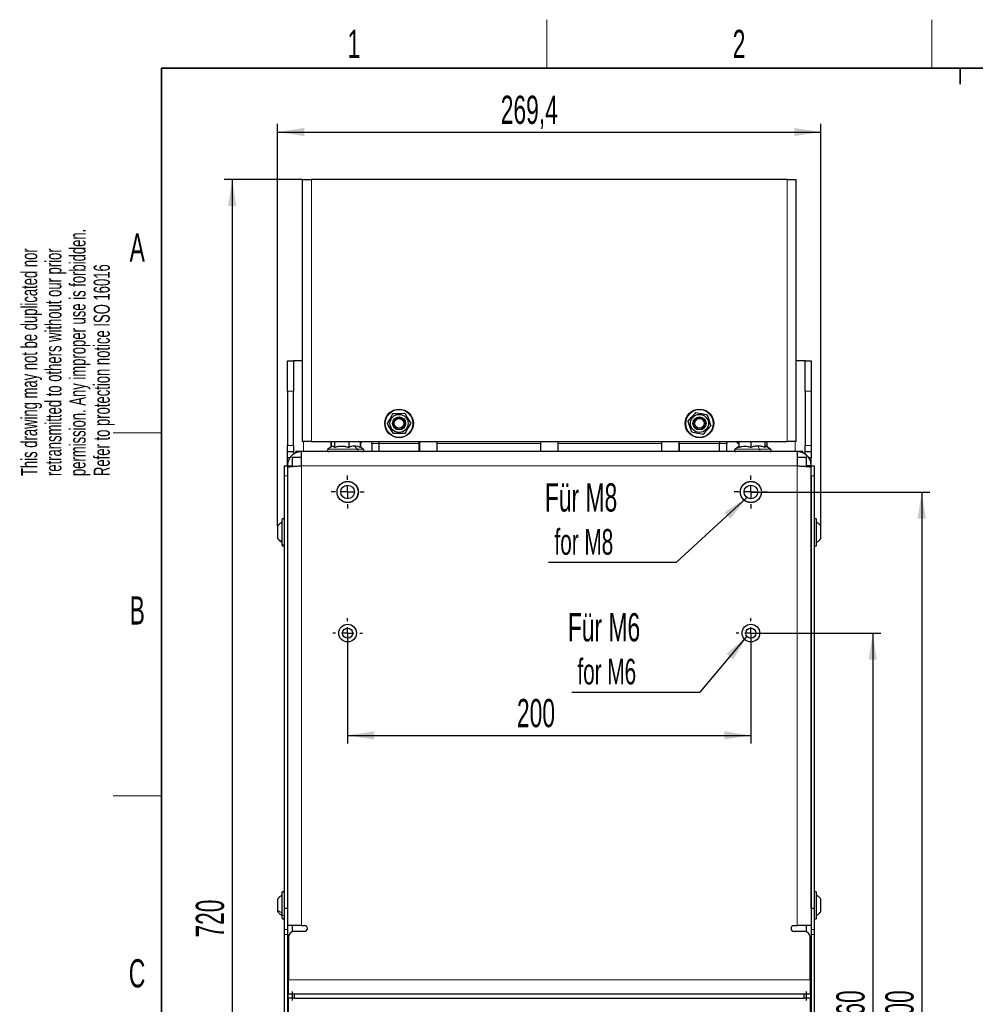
# Paper-space layout 'Blatt2' of a CAD drawing. Header units: millimetres. Extents: x 5 to 418, y 2 to 292.
# Tile 6 of 27: x 8 to 127, y 166 to 288. Entities that reach past the tile are written whole.
import ezdxf

# ---------------------------------------------------------------- set-up
doc = ezdxf.new("R2010")
doc.units = ezdxf.units.MM
doc.layers.add('SLD-0', color=7, linetype='Continuous')
doc.styles.add('SLDTEXTSTYLE0', font='TXT', dxfattribs={"width": 0.605})
doc.dimstyles.new('SLDDIMSTYLE0', dxfattribs={"dimtxt": 3.5, "dimasz": 3.302, "dimexe": 0, "dimexo": 0.0625, "dimgap": 0.875, "dimtad": 1, "dimlfac": 4, "dimrnd": 1e-09, "dimzin": 12, "dimdsep": 46, "dimtxsty": 'SLDTEXTSTYLE0', "dimsah": 1, "dimcen": 0.09, "dimadec": 0, "dimazin": 3, "dimtfac": 1, "dimtofl": 0, "dimtmove": 0, "dimatfit": 3, "dimfxl": 1, "dimfrac": 2, "dimtolj": 1, "dimtzin": 12, "dimarcsym": 0})
doc.dimstyles.new('SLDDIMSTYLE2', dxfattribs={"dimtxt": 0.18, "dimasz": 3.302, "dimexe": 0, "dimexo": 0.0625, "dimgap": 0, "dimtad": 0, "dimtih": 1, "dimtoh": 1, "dimdec": 0, "dimrnd": 1e-09, "dimzin": 0, "dimdsep": 46, "dimtxsty": 'Standard', "dimsah": 1, "dimcen": 0.09, "dimadec": 0, "dimazin": 0, "dimtfac": 3.302, "dimtdec": 0, "dimtofl": 0, "dimtmove": 0, "dimatfit": 3, "dimfxl": 1, "dimfrac": 2, "dimtolj": 1, "dimtzin": 0, "dimarcsym": 0})

# ---------------------------------------------------------------- blocks, each defined once
blk = doc.blocks.new('_D_11')
at = {"layer": 'SLD-0', "color": 7}
for p, q in [((43.44, 268.68), (33.75, 268.68)), ((34.75, 268.68), (34.75, 88.68)), ((42.34, 88.68), (33.75, 88.68))]:
    blk.add_line(p, q, dxfattribs=at)
for points in [[(34.75, 268.68), (34.24, 265.38), (35.26, 265.38)], [(34.75, 88.68), (35.26, 91.99), (34.24, 91.99)]]:
    blk.add_solid(points, dxfattribs=at)
at = {"layer": 'SLD-0', "color": 7, "insert": (30.24, 174.67), "char_height": 3.5, "attachment_point": 1, "rotation": 90, "style": 'SLDTEXTSTYLE0'}
blk.add_mtext('720', dxfattribs=at)
blk = doc.blocks.new('_D_12')
at = {"layer": 'SLD-0', "color": 7}
for p, q in [((40.39, 225.7), (40.39, 275.57)), ((107.74, 225.7), (107.74, 275.57)), ((40.39, 274.57), (107.74, 274.57))]:
    blk.add_line(p, q, dxfattribs=at)
for points in [[(40.39, 274.57), (43.69, 274.06), (43.69, 275.08)], [(107.74, 274.57), (104.44, 275.08), (104.44, 274.06)]]:
    blk.add_solid(points, dxfattribs=at)
at = {"layer": 'SLD-0', "color": 7, "insert": (68.05, 279.08), "char_height": 3.5, "attachment_point": 1, "style": 'SLDTEXTSTYLE0'}
blk.add_mtext('269,4', dxfattribs=at)
blk = doc.blocks.new('_D_13')
at = {"layer": 'SLD-0', "color": 7}
for p, q in [((49.07, 212.43), (49.07, 198.75)), ((99.07, 212.43), (99.07, 198.75)), ((49.07, 199.75), (99.07, 199.75))]:
    blk.add_line(p, q, dxfattribs=at)
for points in [[(49.07, 199.75), (52.37, 199.25), (52.37, 200.26)], [(99.07, 199.75), (95.77, 200.26), (95.77, 199.25)]]:
    blk.add_solid(points, dxfattribs=at)
at = {"layer": 'SLD-0', "color": 7, "insert": (70.06, 204.27), "char_height": 3.5, "attachment_point": 1, "style": 'SLDTEXTSTYLE0'}
blk.add_mtext('200', dxfattribs=at)
blk = doc.blocks.new('_D_14')
at = {"layer": 'SLD-0', "color": 7}
for p, q in [((99.07, 212.43), (115.17, 212.43)), ((114.17, 212.43), (114.17, 122.43)), ((100.44, 122.43), (115.17, 122.43))]:
    blk.add_line(p, q, dxfattribs=at)
for points in [[(114.17, 212.43), (113.67, 209.13), (114.68, 209.13)], [(114.17, 122.43), (114.68, 125.74), (113.67, 125.74)]]:
    blk.add_solid(points, dxfattribs=at)
at = {"layer": 'SLD-0', "color": 7, "insert": (109.66, 163.42), "char_height": 3.5, "attachment_point": 1, "rotation": 90, "style": 'SLDTEXTSTYLE0'}
blk.add_mtext('360', dxfattribs=at)
blk = doc.blocks.new('_D_15')
at = {"layer": 'SLD-0', "color": 7}
for p, q in [((99.07, 229.93), (121.25, 229.93)), ((120.25, 229.93), (120.25, 104.93)), ((100.67, 104.93), (121.25, 104.93))]:
    blk.add_line(p, q, dxfattribs=at)
for points in [[(120.25, 229.93), (119.74, 226.63), (120.76, 226.63)], [(120.25, 104.93), (120.76, 108.24), (119.74, 108.24)]]:
    blk.add_solid(points, dxfattribs=at)
at = {"layer": 'SLD-0', "color": 7, "insert": (115.74, 163.42), "char_height": 3.5, "attachment_point": 1, "rotation": 90, "style": 'SLDTEXTSTYLE0'}
blk.add_mtext('500', dxfattribs=at)
blk = doc.blocks.new('SW_NOTE_0_8')
at = {"layer": 'SLD-0', "color": 0}
blk.add_line((-15.88, 0), (0, 0), dxfattribs=at)
at = {"layer": 'SLD-0', "color": 0, "attachment_point": 1, "style": 'SLDTEXTSTYLE0'}
for s, insert, char_height in [('Für M8', (-16.32, 9.79), 3.5), ('for M8', (-15.13, 4.12), 3.175)]:
    blk.add_mtext(s, dxfattribs=dict(at, insert=insert, char_height=char_height))
blk = doc.blocks.new('SW_NOTE_0_9')
at = {"layer": 'SLD-0', "color": 0}
blk.add_line((-15.88, 0), (0, 0), dxfattribs=at)
at = {"layer": 'SLD-0', "color": 0, "attachment_point": 1, "style": 'SLDTEXTSTYLE0'}
for s, insert, char_height in [('Für M6', (-16.36, 9.78), 3.5), ('for M6', (-15.17, 4.12), 3.175)]:
    blk.add_mtext(s, dxfattribs=dict(at, insert=insert, char_height=char_height))
blk = doc.blocks.new('SW_CENTERMARKSYMBOL_14')
at = {"layer": 'SLD-0', "color": 0}
for p, q in [((0, 1.5), (0, 2.06)), ((-1.5, 0), (-2.06, 0)), ((0, 0), (-0.75, 0)), ((0, 0), (0, 0.75)), ((0, 0), (0, -0.75)), ((0, 0), (0.75, 0)), ((1.5, 0), (2.06, 0)), ((0, -1.5), (0, -2.06))]:
    blk.add_line(p, q, dxfattribs=at)
blk = doc.blocks.new('SW_CENTERMARKSYMBOL_15')
at = {"layer": 'SLD-0', "color": 0}
for p, q in [((0, 1.5), (0, 2.06)), ((-1.5, 0), (-2.06, 0)), ((0, 0), (-0.75, 0)), ((0, 0), (0, 0.75)), ((0, 0), (0, -0.75)), ((0, 0), (0.75, 0)), ((1.5, 0), (2.06, 0)), ((0, -1.5), (0, -2.06))]:
    blk.add_line(p, q, dxfattribs=at)
blk = doc.blocks.new('SW_CENTERMARKSYMBOL_16')
at = {"layer": 'SLD-0', "color": 0}
for p, q in [((0, 1.5), (0, 1.84)), ((-1.5, 0), (-1.84, 0)), ((0, 0), (-0.75, 0)), ((0, 0), (0, 0.75)), ((0, 0), (0, -0.75)), ((0, 0), (0.75, 0)), ((1.5, 0), (1.84, 0)), ((0, -1.5), (0, -1.84))]:
    blk.add_line(p, q, dxfattribs=at)
blk = doc.blocks.new('SW_CENTERMARKSYMBOL_17')
at = {"layer": 'SLD-0', "color": 0}
for p, q in [((0, 1.5), (0, 1.84)), ((-1.5, 0), (-1.84, 0)), ((0, 0), (-0.75, 0)), ((0, 0), (0, 0.75)), ((0, 0), (0, -0.75)), ((0, 0), (0.75, 0)), ((1.5, 0), (1.84, 0)), ((0, -1.5), (0, -1.84))]:
    blk.add_line(p, q, dxfattribs=at)

psp = doc.layouts.new('Blatt2')

# ---------------------------------------------------------------- linework, layer by layer
at = {"color": 7, "linetype": 'Continuous', "lineweight": 25}
for p, q in [((43.4426, 268.6845), (43.4426, 236.1845)), ((43.4426, 268.6845), (44.5676, 268.6845)), ((103.5676, 268.6845), (44.5676, 268.6845)), ((103.5676, 268.6845), (104.6926, 268.6845)), ((104.6926, 236.1845), (104.6926, 268.6845)), ((41.5926, 246.1845), (42.3426, 246.1845)), ((41.5926, 242.4345), (41.5926, 246.1845)), ((42.3426, 246.1845), (42.3426, 242.4345)), ((43.4426, 246.1845), (42.3426, 246.1845)), ((105.7926, 246.1845), (104.6926, 246.1845)), ((105.7926, 246.1845), (106.5426, 246.1845)), ((105.7926, 242.4345), (105.7926, 246.1845)), ((106.5426, 246.1845), (106.5426, 242.4345)), ((41.5926, 242.4345), (41.5926, 235.6845)), ((42.3426, 235.6845), (42.3426, 242.4345)), ((105.7926, 242.4345), (105.7926, 235.6845)), ((106.5426, 242.4345), (106.5426, 235.6845)), ((41.5926, 234.9345), (41.5926, 235.6845)), ((42.3426, 235.6845), (42.3426, 234.9345)), ((44.5676, 236.1845), (43.4426, 236.1845)), ((44.5676, 236.1845), (103.5676, 236.1845)), ((46.9901, 236.1845), (46.9901, 235.4956)), ((47.0308, 236.1845), (47.0308, 235.522)), ((47.4283, 236.1845), (47.4283, 235.4638)), ((49.2151, 236.1845), (49.2151, 235.4638)), ((50.6045, 236.1845), (50.6045, 235.4638)), ((50.6451, 236.1845), (50.6451, 235.4956)), ((52.0676, 235.9345), (52.0676, 236.1845)), ((52.0676, 235.9345), (52.0676, 234.9345)), ((52.9426, 236.1845), (52.9426, 235.9345)), ((52.9426, 235.9345), (52.9426, 234.9345)), ((57.9426, 235.9345), (57.9426, 236.1845)), ((57.9426, 234.9345), (57.9426, 235.9345)), ((57.9739, 236.1845), (57.9739, 234.9345)), ((60.1614, 234.9345), (60.1614, 236.1845)), ((72.9739, 236.1845), (72.9739, 234.9345)), ((75.1614, 234.9345), (75.1614, 236.1845)), ((87.9739, 236.1845), (87.9739, 234.9345)), ((90.1614, 234.9345), (90.1614, 236.1845)), ((90.1926, 235.9345), (90.1926, 236.1845)), ((90.1926, 235.9345), (90.1926, 234.9345)), ((95.1926, 236.1845), (95.1926, 235.9345)), ((95.1926, 234.9345), (95.1926, 235.9345)), ((96.0676, 236.1845), (96.0676, 235.9345)), ((96.0676, 234.9345), (96.0676, 235.9345)), ((97.5807, 236.1845), (97.5807, 235.4638)), ((99.064, 236.1845), (99.064, 235.4638)), ((100.8009, 236.1845), (100.8009, 235.4638)), ((101.0546, 236.1845), (101.0546, 235.5545)), ((104.6926, 236.1845), (103.5676, 236.1845)), ((105.7926, 234.9345), (105.7926, 235.6845)), ((106.5426, 235.6845), (106.5426, 234.9345)), ((41.5926, 234.9345), (42.3426, 234.9345)), ((41.5926, 234.1845), (41.5926, 234.9345)), ((42.3426, 234.9345), (42.3426, 234.6024)), ((42.6301, 234.7621), (42.6301, 234.9345)), ((43.3426, 234.9345), (42.6301, 234.9345)), ((43.3426, 233.1845), (43.3426, 234.9345)), ((104.7926, 234.9345), (43.3426, 234.9345)), ((47.151, 235.6002), (46.6222, 235.2562)), ((51.0131, 235.2562), (50.6045, 235.522)), ((97.5807, 235.5545), (97.1222, 235.2562)), ((101.5131, 235.2562), (100.9392, 235.6296)), ((104.7926, 234.9345), (104.7926, 233.1845)), ((105.5051, 234.9345), (104.7926, 234.9345)), ((105.5051, 234.7569), (105.5051, 234.9345)), ((105.7926, 234.9345), (106.5426, 234.9345)), ((105.7926, 234.6034), (105.7926, 234.9345)), ((106.5426, 234.9345), (106.5426, 234.1845)), ((41.9237, 234.1845), (41.5926, 234.1845)), ((41.5926, 233.1845), (41.5926, 234.1845)), ((43.3426, 234.2095), (42.1926, 234.2095)), ((42.1926, 234.2095), (42.1926, 233.1024)), ((105.9426, 234.2095), (104.7926, 234.2095)), ((105.9426, 233.1031), (105.9426, 234.2095)), ((106.5426, 234.1845), (106.2105, 234.1845)), ((106.5426, 233.1845), (106.5426, 234.1845)), ((41.2176, 233.1845), (41.5926, 233.1845)), ((41.2176, 233.1845), (41.2176, 231.9345)), ((41.5926, 233.1845), (42.1926, 233.1845)), ((41.5926, 233.1845), (41.5926, 233.0077)), ((41.5926, 233.0077), (41.5926, 178.3095)), ((106.5426, 233.1845), (105.9426, 233.1845)), ((106.5426, 233.1845), (106.9176, 233.1845)), ((106.5426, 233.0077), (106.5426, 233.1845)), ((106.5426, 178.3095), (106.5426, 233.0077)), ((106.9176, 233.1845), (106.9176, 231.9345)), ((41.2176, 231.9345), (41.2176, 178.3095)), ((41.5926, 231.9345), (41.5926, 178.3095)), ((106.5426, 231.9345), (106.5426, 178.3095)), ((106.9176, 231.9345), (106.9176, 178.3095)), ((40.9176, 226.4845), (40.9176, 223.5112)), ((107.2176, 223.3879), (107.2176, 226.4845)), ((40.3926, 225.7044), (40.3926, 224.2274)), ((107.7426, 224.1662), (107.7426, 225.7028)), ((40.3926, 224.2274), (40.3926, 224.1646)), ((40.9176, 223.5112), (40.9176, 223.3845)), ((107.2176, 223.3845), (107.2176, 223.3879)), ((40.9176, 180.2345), (40.9176, 177.5269)), ((107.2176, 177.137), (107.2176, 180.2345)), ((40.3926, 179.4545), (40.3926, 178.1094)), ((41.2176, 178.3095), (41.5926, 178.3095)), ((41.2176, 178.3095), (41.2176, 175.6984)), ((41.5926, 178.3095), (41.5926, 175.6984)), ((106.5426, 178.3095), (106.9176, 178.3095)), ((106.5426, 178.3095), (106.5426, 175.6984)), ((106.9176, 178.3095), (106.9176, 175.6984)), ((107.7426, 177.9157), (107.7426, 179.4533)), ((40.3926, 178.1094), (40.3926, 177.9145)), ((40.9176, 177.5269), (40.9176, 177.1345)), ((107.2176, 177.1345), (107.2176, 177.137)), ((43.3426, 176.1845), (41.5926, 176.1845)), ((42.1926, 176.1845), (42.1926, 175.3823)), ((43.3426, 176.1845), (43.7176, 176.1845)), ((104.4176, 176.1845), (104.7926, 176.1845)), ((106.5426, 176.1845), (104.7926, 176.1845)), ((105.9426, 175.3823), (105.9426, 176.1845)), ((41.2176, 175.6984), (41.2176, 175.0734)), ((41.2176, 175.0734), (41.2176, 159.7956)), ((41.5926, 175.6984), (41.5926, 175.0734)), ((41.5926, 175.0734), (41.5926, 159.7956)), ((41.7176, 174.6845), (41.7176, 169.4345)), ((43.7176, 175.4345), (42.4676, 175.4345)), ((105.6676, 175.4345), (104.4176, 175.4345)), ((106.4176, 169.4345), (106.4176, 174.6845)), ((106.5426, 175.6984), (106.5426, 175.0734)), ((106.5426, 175.0734), (106.5426, 159.7956)), ((106.9176, 175.6984), (106.9176, 175.0734)), ((106.9176, 175.0734), (106.9176, 159.7956)), ((41.7176, 170.3095), (41.5926, 170.3095)), ((106.5426, 170.3095), (106.4176, 170.3095)), ((41.7176, 167.6845), (41.7176, 169.4345)), ((106.4176, 169.4345), (106.4176, 167.6845)), ((41.6926, 167.1845), (41.6926, 167.6845)), ((41.6926, 167.6845), (42.4426, 167.6845)), ((42.1926, 167.9984), (42.1926, 166.8707)), ((42.4426, 167.6845), (42.4426, 167.1845)), ((42.4426, 167.6845), (105.6926, 167.6845)), ((105.6926, 167.1845), (105.6926, 167.6845)), ((105.6926, 167.6845), (106.4426, 167.6845)), ((105.9426, 166.8707), (105.9426, 167.9984)), ((106.4426, 167.6845), (106.4426, 167.1845)), ((42.4426, 167.1845), (41.6926, 167.1845)), ((41.7176, 165.4345), (41.7176, 167.1845)), ((42.4426, 167.1845), (105.6926, 167.1845)), ((106.4426, 167.1845), (105.6926, 167.1845)), ((106.4176, 167.1845), (106.4176, 165.4345))]:
    psp.add_line(p, q, dxfattribs=at)
at = {"color": 7, "linetype": 'Continuous', "lineweight": 18}
for p, q in [((44.5676, 268.6845), (44.5676, 236.1845)), ((103.5676, 236.1845), (103.5676, 268.6845)), ((42.3426, 242.4345), (41.5926, 242.4345)), ((106.5426, 242.4345), (105.7926, 242.4345)), ((41.5926, 235.6845), (42.3426, 235.6845)), ((43.5926, 236.1845), (43.5926, 234.9345)), ((52.9426, 235.9345), (52.0676, 235.9345)), ((57.9426, 235.9345), (52.9426, 235.9345)), ((57.9739, 235.9345), (57.9426, 235.9345)), ((72.9739, 235.9345), (60.1614, 235.9345)), ((87.9739, 235.9345), (75.1614, 235.9345)), ((90.1926, 235.9345), (90.1614, 235.9345)), ((95.1926, 235.9345), (90.1926, 235.9345)), ((96.0676, 235.9345), (95.1926, 235.9345)), ((104.5426, 234.9345), (104.5426, 236.1845)), ((105.7926, 235.6845), (106.5426, 235.6845)), ((50.2932, 235.2562), (46.6222, 235.2562)), ((49.9098, 235.6273), (50.2932, 235.2562)), ((51.0131, 235.2562), (50.2932, 235.2562)), ((100.1482, 235.2562), (97.1222, 235.2562)), ((99.9324, 235.6273), (100.1482, 235.2562)), ((101.5131, 235.2562), (100.1482, 235.2562)), ((104.7926, 233.1845), (43.3426, 233.1845)), ((43.3426, 233.1845), (43.3426, 176.1845)), ((104.7926, 176.1845), (104.7926, 233.1845)), ((41.2176, 231.9345), (41.5926, 231.9345)), ((106.5426, 231.9345), (106.9176, 231.9345)), ((41.2176, 175.6984), (41.5926, 175.6984)), ((41.2176, 175.0734), (41.5926, 175.0734)), ((106.5426, 175.6984), (106.9176, 175.6984)), ((106.5426, 175.0734), (106.9176, 175.0734)), ((41.7176, 169.5595), (41.5926, 169.5595)), ((41.7176, 169.4345), (106.4176, 169.4345)), ((106.4176, 169.5595), (106.5426, 169.5595))]:
    psp.add_line(p, q, dxfattribs=at)
at = {"color": 7, "linetype": 'Continuous', "lineweight": 25, "flags": 128}
for points in [[(53.9994, 238.4175), (54.2948, 238.9435), (54.6013, 239.489), (54.7063, 239.6759)], [(54.7063, 239.6759), (54.8859, 239.678), (55.4448, 239.6846), (56.0193, 239.6914), (56.1495, 239.6929)], [(56.1495, 239.6929), (56.4573, 239.1741), (56.7766, 238.6359), (56.8859, 238.4515)], [(91.2794, 238.7281), (91.681, 239.1782), (92.0976, 239.6452), (92.2402, 239.8052)], [(92.2402, 239.8052), (92.4161, 239.7686), (92.9634, 239.655), (93.526, 239.5381), (93.6535, 239.5116)], [(93.6535, 239.5116), (93.8425, 238.9387), (94.0387, 238.3445), (94.1058, 238.141)], [(54.7357, 237.1761), (54.428, 237.6949), (54.1087, 238.2331), (53.9994, 238.4175)], [(56.8859, 238.4515), (56.5905, 237.9256), (56.284, 237.38), (56.179, 237.1931)], [(91.7318, 237.3574), (91.5427, 237.9303), (91.3466, 238.5245), (91.2794, 238.7281)], [(94.1058, 238.141), (93.7043, 237.6908), (93.2877, 237.2238), (93.145, 237.0639)], [(56.179, 237.1931), (56.0488, 237.1916), (55.4904, 237.185), (54.9154, 237.1782), (54.7357, 237.1761)], [(93.145, 237.0639), (93.0175, 237.0903), (92.4708, 237.2039), (91.9077, 237.3209), (91.7318, 237.3574)], [(50.6451, 235.9951), (50.7976, 236.1297), (50.853, 236.1845)], [(97.2823, 236.1845), (97.3377, 236.1297), (97.5807, 235.9248)]]:
    psp.add_lwpolyline(points, dxfattribs=at)
at = {"color": 7, "linetype": 'Continuous', "lineweight": 25}
for centre, radius in [((55.4426, 238.4345), 1.775), ((55.4426, 238.4345), 1.125), ((92.6926, 238.4345), 1.775), ((92.6926, 238.4345), 1.125), ((55.4426, 238.4345), 0.8125), ((55.4426, 238.4345), 0.75), ((55.4426, 238.4345), 0.6), ((92.6926, 238.4345), 0.8125), ((92.6926, 238.4345), 0.75), ((92.6926, 238.4345), 0.6), ((49.0676, 229.9345), 1.3125), ((49.0676, 229.9345), 1.305), ((49.0676, 229.9345), 0.85), ((99.0676, 229.9345), 1.3125), ((99.0676, 229.9345), 1.305), ((99.0676, 229.9345), 0.85), ((49.0676, 212.4345), 1.0938), ((49.0676, 212.4345), 0.625), ((99.0676, 212.4345), 1.0938), ((99.0676, 212.4345), 0.625)]:
    psp.add_circle(centre, radius, dxfattribs=at)
at = {"color": 7, "linetype": 'Continuous', "lineweight": 18}
for centre in [(55.4426, 238.4345), (92.6926, 238.4345)]:
    psp.add_circle(centre, 1.7028, dxfattribs=at)
at = {"color": 7, "linetype": 'Continuous', "lineweight": 25}
for centre, radius, start, end in [((46.7176, 235.1095), 0.175, 123.047528, 270.0005), ((50.9176, 235.1095), 0.175, 269.9995, 56.952472), ((97.2176, 235.1095), 0.175, 123.047528, 270.0005), ((101.4176, 235.1095), 0.175, 269.9995, 56.952472), ((41.0676, 226.4845), 0.15, 359.998577, 180.001423), ((107.0676, 226.4845), 0.15, 359.998577, 180.001423), ((41.0676, 223.3845), 0.15, 179.998577, 0.001423), ((107.0676, 223.3845), 0.15, 179.998577, 0.001423), ((41.0676, 180.2345), 0.15, 0.001423, 179.998577), ((107.0676, 180.2345), 0.15, 0.001423, 179.998577), ((41.0676, 177.1345), 0.15, 179.998577, 0.001423), ((107.0676, 177.1345), 0.15, 179.998577, 0.001423), ((43.7176, 175.8095), 0.375, 270.000569, 89.999431), ((104.4176, 175.8095), 0.375, 90.000569, 269.999431), ((42.4676, 174.6845), 0.75, 89.99921, 180.000505), ((105.6676, 174.6845), 0.75, 359.999495, 90.00079)]:
    psp.add_arc(centre, radius, start, end, dxfattribs=at)
for points, knots in [([(43.3426, 234.9345), (43.1455, 234.9151), (42.7512, 234.8762), (42.2259, 234.5733), (41.8301, 234.1276), (41.622, 233.6358), (41.6009, 233.3119), (41.5926, 233.1845)], [0, 0, 0, 0, 0.21513782, 0.43027715, 0.64541547, 0.86055497, 1, 1, 1, 1]), ([(47.1548, 235.5943), (47.1792, 235.6097), (47.2366, 235.6462), (47.3517, 235.5778), (47.4, 235.5058), (47.4283, 235.4638)], [0, 0, 0, 0, 0.23437805, 0.55326033, 1, 1, 1, 1]), ([(47.4283, 235.4638), (47.5737, 235.5083), (47.8639, 235.5971), (48.3202, 235.6421), (48.7772, 235.5982), (49.0691, 235.5086), (49.2151, 235.4638)], [0, 0, 0, 0, 0.24990349, 0.49852335, 0.74909002, 1, 1, 1, 1]), ([(49.9098, 235.6273), (49.7907, 235.6184), (49.5505, 235.6005), (49.3275, 235.5096), (49.2151, 235.4638)], [0, 0, 0, 0, 0.49618065, 1, 1, 1, 1]), ([(50.6045, 235.4638), (50.4913, 235.5099), (50.2682, 235.6008), (50.0281, 235.6186), (49.9098, 235.6273)], [0, 0, 0, 0, 0.5076378, 1, 1, 1, 1]), ([(97.5807, 235.4638), (97.701, 235.5082), (97.9395, 235.5964), (98.321, 235.6424), (98.7033, 235.5974), (98.9432, 235.5085), (99.064, 235.4638)], [0, 0, 0, 0, 0.25151956, 0.49853396, 0.74746091, 1, 1, 1, 1]), ([(99.9324, 235.6273), (99.784, 235.6187), (99.4875, 235.6013), (99.2051, 235.5096), (99.064, 235.4638)], [0, 0, 0, 0, 0.50043898, 1, 1, 1, 1]), ([(100.8009, 235.4638), (100.6587, 235.5099), (100.3762, 235.6016), (100.0797, 235.6188), (99.9324, 235.6273)], [0, 0, 0, 0, 0.503388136, 1, 1, 1, 1]), ([(100.8009, 235.4638), (100.8164, 235.5022), (100.8409, 235.5631), (100.9165, 235.6444), (100.9477, 235.6157), (100.9577, 235.6065)], [0, 0, 0, 0, 0.53877442, 0.85234968, 1, 1, 1, 1]), ([(106.5426, 233.1845), (106.5232, 233.3817), (106.4844, 233.776), (106.1814, 234.3012), (105.7357, 234.697), (105.2439, 234.9052), (104.92, 234.9262), (104.7926, 234.9345)], [0, 0, 0, 0, 0.21513768, 0.43027809, 0.6454146, 0.8605549, 1, 1, 1, 1]), ([(41.5926, 233.0077), (41.6254, 233.0215), (41.7471, 233.0729), (42.0308, 233.083), (42.4518, 233.1288), (42.9081, 233.156), (43.2162, 233.1762), (43.3426, 233.1845)], [0, 0, 0, 0, 0.06017352, 0.22376855, 0.47449981, 0.78440586, 1, 1, 1, 1]), ([(104.7926, 233.1845), (104.9859, 233.1715), (105.3505, 233.1469), (105.8492, 233.1184), (106.2181, 233.0672), (106.4514, 233.0658), (106.529, 233.0164), (106.5426, 233.0077)], [0, 0, 0, 0, 0.32965525, 0.62216425, 0.84466111, 0.97260571, 1, 1, 1, 1]), ([(40.9176, 226.1843), (40.8161, 226.1197), (40.6129, 225.9905), (40.4661, 225.7997), (40.3926, 225.7044)], [0, 0, 0, 0, 0.50000823, 1, 1, 1, 1]), ([(107.7426, 225.701), (107.6692, 225.7959), (107.5222, 225.986), (107.3192, 226.1145), (107.2176, 226.1788)], [0, 0, 0, 0, 0.49973487, 1, 1, 1, 1]), ([(40.3926, 224.1647), (40.4661, 224.0693), (40.6129, 223.8785), (40.8161, 223.7493), (40.9176, 223.6848)], [0, 0, 0, 0, 0.49999177, 1, 1, 1, 1]), ([(107.2176, 223.6872), (107.3192, 223.7517), (107.5223, 223.8806), (107.6692, 224.071), (107.7426, 224.1662)], [0, 0, 0, 0, 0.500121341, 1, 1, 1, 1]), ([(40.9176, 179.9345), (40.8161, 179.8699), (40.6129, 179.7407), (40.4661, 179.5499), (40.3926, 179.4545)], [0, 0, 0, 0, 0.500002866, 1, 1, 1, 1]), ([(40.9176, 179.9345), (40.8161, 179.8699), (40.6129, 179.7407), (40.4661, 179.5499), (40.3926, 179.4545)], [0, 0, 0, 0, 0.500002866, 1, 1, 1, 1]), ([(107.7426, 179.4506), (107.6692, 179.5455), (107.5222, 179.7354), (107.3192, 179.8639), (107.2176, 179.9281)], [0, 0, 0, 0, 0.49969864, 1, 1, 1, 1]), ([(40.3926, 177.9145), (40.4661, 177.8191), (40.6129, 177.6283), (40.8161, 177.4991), (40.9176, 177.4345)], [0, 0, 0, 0, 0.499997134, 1, 1, 1, 1]), ([(107.2176, 177.4365), (107.3192, 177.501), (107.5223, 177.63), (107.6692, 177.8205), (107.7426, 177.9157)], [0, 0, 0, 0, 0.50009036, 1, 1, 1, 1])]:
    psp.add_open_spline(points, degree=3, knots=knots, dxfattribs=at)
at = {"color": 7, "linetype": 'Continuous', "lineweight": 18}
for points, knots in [([(50.2932, 235.2562), (50.3032, 235.2442), (50.3245, 235.2187), (50.3415, 235.1692), (50.3486, 235.1151), (50.344, 235.0603), (50.3282, 235.01), (50.3026, 234.9694), (50.2688, 234.9404), (50.2418, 234.9364), (50.2291, 234.9345)], [0, 0, 0, 0, 0.11957574, 0.25276051, 0.39430021, 0.53662012, 0.67201913, 0.79459061, 0.90243867, 1, 1, 1, 1]), ([(100.1482, 235.2562), (100.1539, 235.2439), (100.1666, 235.2164), (100.1754, 235.1683), (100.1794, 235.115), (100.1768, 235.0611), (100.1684, 235.0116), (100.1545, 234.9727), (100.1374, 234.9424), (100.1195, 234.9368), (100.1121, 234.9345)], [0, 0, 0, 0, 0.11642554, 0.25883703, 0.41620033, 0.57494607, 0.72137503, 0.84372559, 0.93507225, 1, 1, 1, 1]), ([(40.9176, 223.7867), (40.8164, 223.8455), (40.6159, 223.9621), (40.4666, 224.1396), (40.3926, 224.2274)], [0, 0, 0, 0, 0.504868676, 1, 1, 1, 1]), ([(40.9176, 223.5112), (40.9199, 223.4931), (40.9246, 223.4564), (40.9598, 223.4106), (41.0093, 223.3804), (41.0676, 223.3699), (41.126, 223.3804), (41.1754, 223.4106), (41.2107, 223.4564), (41.2153, 223.4931), (41.2176, 223.5112)], [0, 0, 0, 0, 0.120047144, 0.243041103, 0.37012155, 0.5, 0.62987845, 0.756958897, 0.879952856, 1, 1, 1, 1]), ([(107.2176, 223.3879), (107.2154, 223.3683), (107.2109, 223.3291), (107.1762, 223.2793), (107.1266, 223.246), (107.0676, 223.2343), (107.0087, 223.246), (106.9591, 223.2793), (106.9244, 223.3291), (106.9199, 223.3683), (106.9176, 223.3879)], [0, 0, 0, 0, 0.124865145, 0.249822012, 0.374869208, 0.5, 0.625130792, 0.750177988, 0.875134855, 1, 1, 1, 1]), ([(40.9176, 177.7509), (40.8172, 177.7979), (40.6227, 177.889), (40.4677, 178.0375), (40.3926, 178.1094)], [0, 0, 0, 0, 0.51597381, 1, 1, 1, 1]), ([(40.9176, 177.5269), (40.9201, 177.512), (40.9253, 177.4807), (40.9617, 177.4439), (41.0105, 177.4202), (41.0676, 177.4121), (41.1248, 177.4202), (41.1736, 177.4439), (41.21, 177.4807), (41.2152, 177.512), (41.2176, 177.5269)], [0, 0, 0, 0, 0.10791746, 0.22653854, 0.35883718, 0.5, 0.64116282, 0.77346146, 0.89208254, 1, 1, 1, 1]), ([(107.2176, 177.137), (107.2154, 177.1174), (107.2109, 177.0782), (107.1762, 177.0283), (107.1266, 176.995), (107.0676, 176.9833), (107.0087, 176.995), (106.9591, 177.0283), (106.9244, 177.0782), (106.9199, 177.1174), (106.9176, 177.137)], [0, 0, 0, 0, 0.12491892, 0.24987552, 0.37490923, 0.5, 0.62509077, 0.75012448, 0.87508108, 1, 1, 1, 1])]:
    psp.add_open_spline(points, degree=3, knots=knots, dxfattribs=at)
at = {"layer": 'SLD-0', "lineweight": 18}
for p, q in [((73.75, 282.5), (73.75, 288.5)), ((121.5, 282.5), (121.5, 288.5)), ((20, 237.25), (26, 237.25)), ((20, 192.25), (26, 192.25))]:
    psp.add_line(p, q, dxfattribs=at)
at = {"layer": 'SLD-0', "lineweight": 35}
for p, q in [((408, 282.5), (26, 282.5)), ((26, 282.5), (26, 12))]:
    psp.add_line(p, q, dxfattribs=at)
at = {"layer": 'SLD-0'}
for p, q in [((125, 280.5), (125, 282.5)), ((125, 282.5), (125, 280.5))]:
    psp.add_line(p, q, dxfattribs=at)

# ---------------------------------------------------------------- block references
at = {"layer": 'SLD-0', "color": 7}
for name, p in [('SW_CENTERMARKSYMBOL_14', (49.0676, 229.9345)), ('SW_CENTERMARKSYMBOL_15', (99.0676, 229.9345)), ('SW_NOTE_0_8', (89.8492, 221.2182)), ('SW_NOTE_0_9', (92.7303, 205.1318)), ('SW_CENTERMARKSYMBOL_16', (49.0676, 212.4345)), ('SW_CENTERMARKSYMBOL_17', (99.0676, 212.4345))]:
    psp.add_blockref(name, p, dxfattribs=at)

# ---------------------------------------------------------------- texts
at = {"layer": 'SLD-0', "char_height": 3.5, "attachment_point": 2, "style": 'SLDTEXTSTYLE0'}
for s, insert in [('1', (49.8527, 287.243)), ('2', (97.6027, 287.243)), ('A', (22.9816, 262.0011)), ('B', (22.9816, 217.0011)), ('C', (22.9597, 172.0011))]:
    psp.add_mtext(s, dxfattribs=dict(at, insert=insert))
at = {"layer": 'SLD-0', "char_height": 2, "attachment_point": 1, "rotation": 90, "style": 'SLDTEXTSTYLE0'}
for s, insert in [('permission. Any improper use is forbidden.', (14.5783, 231.9088)), ('retransmitted to others without our prior', (11.5783, 231.9088)), ('This drawing may not be duplicated nor', (8.5783, 231.9088)), ('Refer to protection notice ISO 16016', (17.5783, 231.9088))]:
    psp.add_mtext(s, dxfattribs=dict(at, insert=insert))

# ---------------------------------------------------------------- dimensions: what is measured, and where the dimension line sits
at = {"layer": 'SLD-0', "color": 7}
for base, p1, p2, picture, middle in [((107.7426, 274.5685), (40.3926, 225.7045), (107.7426, 225.7045), '_D_12', (74.0676, 274.5685)), ((99.0676, 199.7545), (49.0676, 212.4345), (99.0676, 212.4345), '_D_13', (74.0676, 199.7545))]:
    dim = psp.add_linear_dim(base=base, p1=p1, p2=p2, dimstyle='SLDDIMSTYLE0', dxfattribs=at)
    dim.commit()
    dim.dimension.update_dxf_attribs({"geometry": picture, "text_midpoint": middle, "dimtype": 160})
for base, p1, p2, picture, middle in [((34.7487, 88.6845), (43.4426, 268.6845), (42.3426, 88.6845), '_D_11', (34.7487, 178.6845)), ((120.2512, 104.9345), (99.0676, 229.9345), (100.6676, 104.9345), '_D_15', (120.2512, 167.4345)), ((114.1746, 122.4345), (99.0676, 212.4345), (100.4426, 122.4345), '_D_14', (114.1746, 167.4345))]:
    dim = psp.add_linear_dim(base=base, p1=p1, p2=p2, angle=90, dimstyle='SLDDIMSTYLE0', dxfattribs=at)
    dim.commit()
    dim.dimension.update_dxf_attribs({"geometry": picture, "text_midpoint": middle, "dimtype": 160})

# ---------------------------------------------------------------- leaders
for points in [[(98.5816, 229.2372), (89.8492, 221.2182)], [(98.5843, 212.0382), (92.7303, 205.1318)]]:
    psp.add_leader(points, dimstyle='SLDDIMSTYLE2', dxfattribs=at)

doc.saveas('drawing.dxf')
